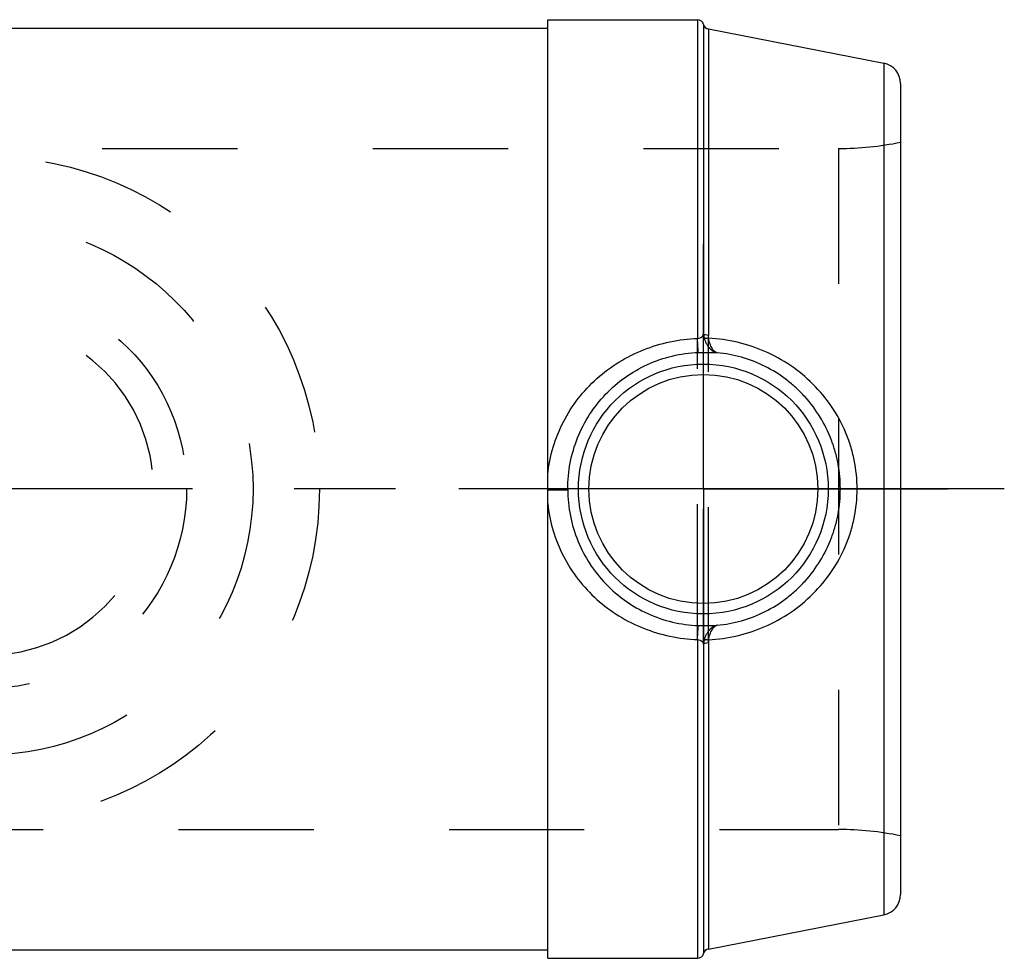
# Model space of a CAD drawing. Header units: millimetres. Extents: x 437 to 563, y 429 to 571.
# Tile 3 of 4: x 516 to 563, y 434 to 479. Entities that reach past the tile are written whole.
import ezdxf

# ---------------------------------------------------------------- set-up
doc = ezdxf.new("R2010")
doc.units = ezdxf.units.MM
doc.header["$LTSCALE"] = 65.185185
doc.linetypes.add('CENTER', pattern=[0.6, 0.375, -0.075, 0.075, -0.075])
doc.linetypes.add('HIDDEN', pattern=[0.2, 0.1, -0.1])
for name, color, linetype in [('ACHSEN_S', 7, 'CONTINUOUS'), ('KOERPER', 7, 'CONTINUOUS'), ('KONST.EL_MIT_GEO', 7, 'CONTINUOUS'), ('KURVEN', 7, 'CONTINUOUS')]:
    doc.layers.add(name, color=color, linetype=linetype)

msp = doc.modelspace()

# ---------------------------------------------------------------- linework, layer by layer
at = {"layer": 'ACHSEN_S', "color": 2, "linetype": 'CENTER'}
msp.add_line((563, 456.3), (437, 456.3), dxfattribs=at)
at = {"layer": 'KOERPER', "color": 7, "linetype": 'Continuous'}
for p, q in [((541, 478.9), (548.218, 478.9)), ((514.298, 478.5), (541, 478.5)), ((459, 434.1), (541, 434.1)), ((541, 433.7), (548.218, 433.7))]:
    msp.add_line(p, q, dxfattribs=at)
at = {"layer": 'KOERPER', "color": 8, "linetype": 'HIDDEN'}
for p, q in [((541, 434.1), (541, 478.5)), ((506.5, 472.7), (555.015, 472.7)), ((444.985, 439.9), (555.015, 439.9))]:
    msp.add_line(p, q, dxfattribs=at)
at = {"layer": 'KOERPER', "color": 2, "linetype": 'CENTER'}
for q in [(548.5, 468.086), (536.714, 456.3), (560.286, 456.3), (548.5, 444.514)]:
    msp.add_line((548.5, 456.3), q, dxfattribs=at)
at = {"layer": 'KONST.EL_MIT_GEO', "color": 7, "linetype": 'Continuous'}
for p, q in [((541, 433.7), (541, 478.9)), ((548.218, 478.9), (548.218, 463.552)), ((548.509, 478.674), (548.509, 463.769)), ((548.743, 478.453), (557.191, 476.811)), ((548.743, 478.453), (548.743, 463.696)), ((557.191, 476.811), (557.191, 435.789)), ((558, 475.829), (558, 436.771)), ((541.964, 456.3), (541, 456.3)), ((548.218, 449.048), (548.218, 433.7)), ((548.509, 448.831), (548.509, 433.926)), ((548.743, 448.904), (548.743, 434.147)), ((548.743, 434.147), (557.191, 435.789))]:
    msp.add_line(p, q, dxfattribs=at)
at = {"layer": 'KONST.EL_MIT_GEO', "color": 8, "linetype": 'HIDDEN'}
for p, q in [((555.015, 472.7), (555.015, 439.9)), ((548.218, 449.048), (548.218, 463.552)), ((548.509, 448.831), (548.509, 463.769)), ((548.743, 448.904), (548.743, 463.696))]:
    msp.add_line(p, q, dxfattribs=at)
at = {"layer": 'KONST.EL_MIT_GEO', "color": 7, "linetype": 'Continuous'}
for radius in [6.017, 5.517]:
    msp.add_circle((548.5, 456.3), radius, dxfattribs=at)
for centre, radius, start, end in [((548.218, 478.6), 0.3, 14.2115, 90), ((548.8, 478.747), 0.3, 194.2115, 259), ((557, 475.829), 1, 0, 79), ((549.521, 463.816), 1.013, 182.6365, 193.7989), ((548.584, 456.3), 6.62, 180, 180.33), ((549.521, 448.784), 1.013, 166.201, 177.3637), ((557, 436.771), 1, 281, 360), ((548.8, 433.853), 0.3, 101, 165.7885), ((548.218, 434), 0.3, 270, 345.7885)]:
    msp.add_arc(centre, radius, start, end, dxfattribs=at)
at = {"layer": 'KONST.EL_MIT_GEO', "color": 8, "linetype": 'HIDDEN'}
for centre, start, end in [((555.015, 487.7), 270, 281.4783), ((555.015, 424.9), 78.5217, 90)]:
    msp.add_arc(centre, 15, start, end, dxfattribs=at)
at = {"layer": 'KONST.EL_MIT_GEO', "color": 7, "linetype": 'Continuous'}
for points, knots in [([(541, 456.998), (541.044, 457.44), (541.218, 458.318), (541.72, 459.557), (542.44, 460.678), (543.348, 461.648), (544.414, 462.443), (545.605, 463.041), (546.885, 463.428), (547.773, 463.536), (548.218, 463.552)], [0, 0, 0, 0, 0.125635, 0.250768, 0.375372, 0.49968, 0.624066, 0.748864, 0.874217, 1, 1, 1, 1]), ([(548.218, 463.552), (548.259, 463.559), (548.332, 463.576), (548.425, 463.623), (548.485, 463.691), (548.503, 463.744), (548.509, 463.769)], [0, 0, 0, 0, 0.316772, 0.57825, 0.795346, 1, 1, 1, 1]), ([(548.256, 462.874), (548.255, 462.876), (548.254, 462.882), (548.253, 462.893), (548.251, 462.91), (548.249, 462.932), (548.248, 462.959), (548.245, 463.006), (548.241, 463.077), (548.235, 463.175), (548.23, 463.289), (548.224, 463.417), (548.22, 463.506), (548.218, 463.552)], [0, 0, 0, 0, 0.008208, 0.024714, 0.049465, 0.082331, 0.123128, 0.171625, 0.290576, 0.436475, 0.605998, 0.795274, 1, 1, 1, 1]), ([(548.743, 463.696), (548.693, 463.699), (548.623, 463.709), (548.545, 463.739), (548.518, 463.758), (548.509, 463.769)], [0, 0, 0, 0, 0.605418, 0.834187, 1, 1, 1, 1]), ([(548.537, 463.574), (548.561, 463.48), (548.613, 463.345), (548.711, 463.186), (548.792, 463.084), (548.88, 462.999), (548.999, 462.914), (549.099, 462.874), (549.165, 462.865)], [0, 0, 0, 0, 0.292429, 0.431054, 0.562235, 0.68481, 0.798307, 1, 1, 1, 1]), ([(548.757, 463.561), (548.712, 463.555), (548.65, 463.55), (548.576, 463.559), (548.548, 463.568), (548.537, 463.574)], [0, 0, 0, 0, 0.605187, 0.833907, 1, 1, 1, 1]), ([(548.757, 463.561), (548.754, 463.572), (548.746, 463.616), (548.743, 463.662), (548.743, 463.696)], [0, 0, 0, 0, 0.251759, 1, 1, 1, 1]), ([(555.909, 456.3), (555.909, 456.769), (555.837, 457.474), (555.603, 458.383), (555.28, 459.264), (554.714, 460.299), (553.81, 461.385), (552.718, 462.282), (551.48, 462.962), (550.146, 463.404), (549.219, 463.536), (548.757, 463.561)], [0, 0, 0, 0, 0.12525, 0.187929, 0.250587, 0.375719, 0.500896, 0.62617, 0.751396, 0.876181, 1, 1, 1, 1]), ([(549.165, 462.865), (549.143, 462.869), (549.097, 462.885), (549.034, 462.931), (548.973, 462.995), (548.893, 463.113), (548.811, 463.302), (548.771, 463.469), (548.757, 463.561)], [0, 0, 0, 0, 0.07998, 0.170066, 0.273683, 0.392166, 0.672109, 1, 1, 1, 1]), ([(541.964, 456.3), (541.964, 456.722), (542.045, 457.566), (542.404, 458.781), (542.983, 459.9), (543.759, 460.886), (544.708, 461.707), (545.798, 462.335), (546.995, 462.744), (547.834, 462.859), (548.256, 462.874)], [0, 0, 0, 0, 0.126051, 0.25155, 0.376254, 0.500344, 0.624328, 0.748781, 0.874046, 1, 1, 1, 1]), ([(548.256, 462.874), (548.431, 462.881), (548.734, 462.883), (549.037, 462.87), (549.165, 462.865)], [0, 0, 0, 0, 0.57796, 1, 1, 1, 1]), ([(555.1, 456.3), (555.1, 456.705), (555.044, 457.314), (554.86, 458.104), (554.605, 458.873), (554.155, 459.785), (553.546, 460.6), (552.975, 461.176), (552.353, 461.697), (551.49, 462.236), (550.358, 462.677), (549.563, 462.827), (549.165, 462.865)], [0, 0, 0, 0, 0.125287, 0.187959, 0.2506, 0.37568, 0.50078, 0.563446, 0.626148, 0.751418, 0.876273, 1, 1, 1, 1]), ([(541, 456.258), (541.121, 456.259), (541.297, 456.26), (541.521, 456.261), (541.664, 456.261), (541.782, 456.262), (541.872, 456.262), (541.929, 456.262), (541.957, 456.262), (541.965, 456.262)], [0, 0, 0, 0, 0.377235, 0.54733, 0.696946, 0.82083, 0.914633, 0.975063, 1, 1, 1, 1]), ([(541.965, 456.262), (541.967, 455.842), (542.052, 455.001), (542.415, 453.793), (542.996, 452.68), (543.773, 451.7), (544.719, 450.885), (545.807, 450.261), (547, 449.855), (547.836, 449.741), (548.256, 449.725)], [0, 0, 0, 0, 0.126047, 0.251532, 0.376224, 0.500312, 0.624302, 0.748766, 0.87404, 1, 1, 1, 1]), ([(548.757, 449.039), (549.219, 449.064), (550.146, 449.196), (551.48, 449.638), (552.718, 450.318), (553.81, 451.215), (554.714, 452.301), (555.28, 453.336), (555.603, 454.217), (555.837, 455.126), (555.909, 455.831), (555.909, 456.3)], [0, 0, 0, 0, 0.123818, 0.248604, 0.37383, 0.499103, 0.624281, 0.749412, 0.812071, 0.87475, 1, 1, 1, 1]), ([(549.165, 449.735), (549.563, 449.773), (550.358, 449.923), (551.49, 450.364), (552.353, 450.903), (552.975, 451.424), (553.546, 452), (554.155, 452.814), (554.605, 453.727), (554.86, 454.496), (555.044, 455.285), (555.1, 455.895), (555.1, 456.3)], [0, 0, 0, 0, 0.123726, 0.248582, 0.373852, 0.436554, 0.49922, 0.624319, 0.7494, 0.81204, 0.874713, 1, 1, 1, 1]), ([(541, 455.602), (541.044, 455.16), (541.218, 454.282), (541.72, 453.043), (542.44, 451.922), (543.348, 450.952), (544.414, 450.157), (545.605, 449.558), (546.885, 449.172), (547.773, 449.064), (548.218, 449.048)], [0, 0, 0, 0, 0.125635, 0.250768, 0.375372, 0.49968, 0.624066, 0.748864, 0.874217, 1, 1, 1, 1]), ([(548.218, 449.048), (548.22, 449.094), (548.224, 449.183), (548.23, 449.31), (548.235, 449.424), (548.241, 449.523), (548.245, 449.593), (548.248, 449.64), (548.249, 449.668), (548.251, 449.69), (548.253, 449.707), (548.254, 449.718), (548.255, 449.724), (548.256, 449.725)], [0, 0, 0, 0, 0.204725, 0.394002, 0.563525, 0.709424, 0.828375, 0.876872, 0.917669, 0.950535, 0.975286, 0.991792, 1, 1, 1, 1]), ([(548.256, 449.725), (548.431, 449.719), (548.734, 449.717), (549.037, 449.729), (549.165, 449.735)], [0, 0, 0, 0, 0.577963, 1, 1, 1, 1]), ([(549.165, 449.735), (549.099, 449.725), (548.999, 449.686), (548.88, 449.601), (548.792, 449.516), (548.711, 449.414), (548.613, 449.255), (548.561, 449.12), (548.537, 449.026)], [0, 0, 0, 0, 0.201681, 0.315184, 0.437756, 0.568941, 0.707566, 1, 1, 1, 1]), ([(548.757, 449.039), (548.771, 449.13), (548.811, 449.298), (548.893, 449.487), (548.973, 449.604), (549.034, 449.669), (549.097, 449.714), (549.143, 449.731), (549.165, 449.735)], [0, 0, 0, 0, 0.327895, 0.607841, 0.726324, 0.829943, 0.920025, 1, 1, 1, 1]), ([(548.218, 449.048), (548.259, 449.041), (548.332, 449.024), (548.425, 448.977), (548.485, 448.909), (548.503, 448.856), (548.509, 448.831)], [0, 0, 0, 0, 0.316773, 0.578252, 0.795348, 1, 1, 1, 1]), ([(548.509, 448.831), (548.518, 448.842), (548.545, 448.861), (548.623, 448.891), (548.693, 448.901), (548.743, 448.904)], [0, 0, 0, 0, 0.165813, 0.394582, 1, 1, 1, 1]), ([(548.537, 449.026), (548.548, 449.032), (548.576, 449.041), (548.65, 449.05), (548.712, 449.045), (548.757, 449.039)], [0, 0, 0, 0, 0.166093, 0.394813, 1, 1, 1, 1]), ([(548.757, 449.039), (548.754, 449.028), (548.746, 448.983), (548.743, 448.938), (548.743, 448.904)], [0, 0, 0, 0, 0.251759, 1, 1, 1, 1])]:
    msp.add_open_spline(points, degree=3, knots=knots, dxfattribs=at)
at = {"layer": 'KURVEN', "color": 8, "linetype": 'HIDDEN'}
for radius in [16, 12.8, 9.6]:
    msp.add_circle((514, 456.3), radius, dxfattribs=at)
msp.add_arc((514, 456.3), 8, 180, 90, dxfattribs=at)

doc.saveas('drawing.dxf')
